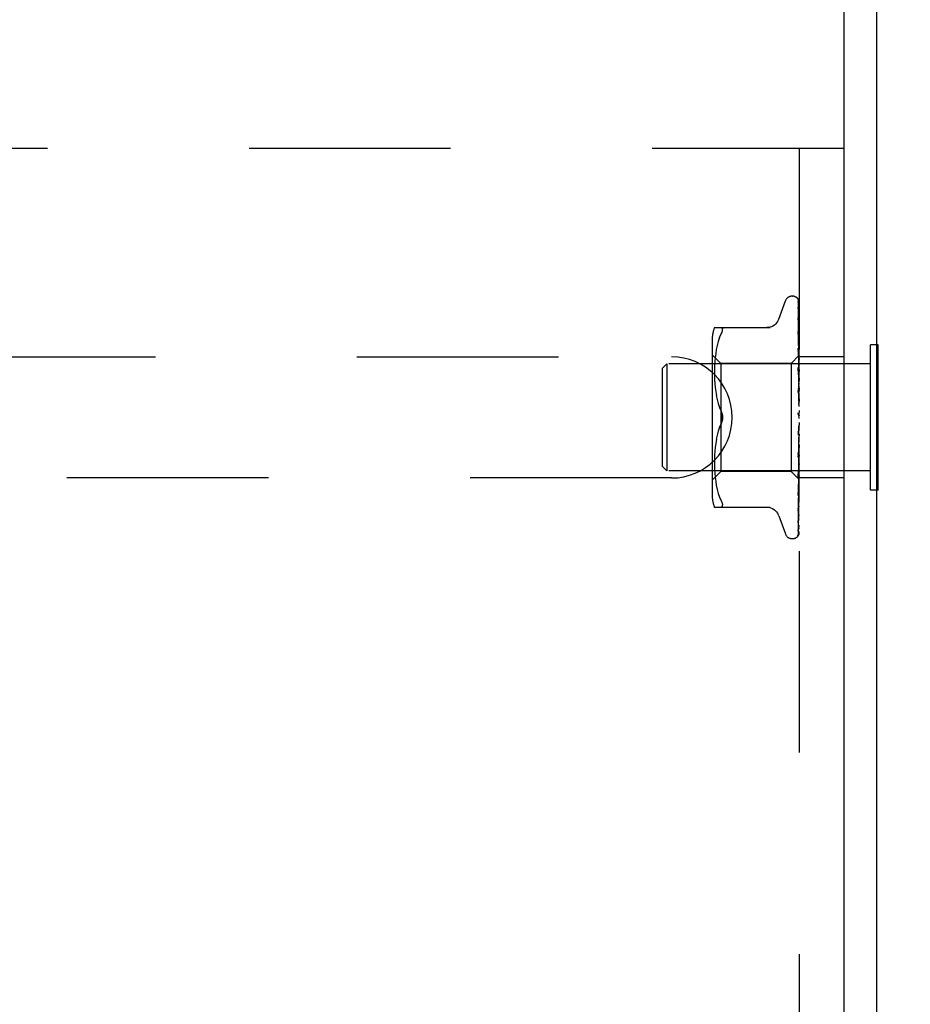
# Model space of a CAD drawing. Header units: inches. Extents: x 0 to 85, y 0 to 55.
# Tile 52 of 55: x 79.6 to 81.7, y 46.7 to 49. Entities that reach past the tile are written whole.
import ezdxf

# ---------------------------------------------------------------- set-up
doc = ezdxf.new("R2010")
doc.units = ezdxf.units.IN
doc.header["$LTSCALE"] = 4.675
doc.header["$MEASUREMENT"] = 0
doc.linetypes.add('HIDDEN', pattern=[0.2, 0.1, -0.1])
doc.layers.get('0').update_dxf_attribs({"linetype": 'CONTINUOUS'})
doc.layers.add('DEFAULT_2', color=8, linetype='HIDDEN')
doc.layers.add('DIMENSIONS', color=7, linetype='CONTINUOUS')
doc.styles.get("Standard").update_dxf_attribs({"font": 'arial.ttf'})
doc.dimstyles.new('DIMSTYLE_1', dxfattribs={"dimtxt": 0.375, "dimasz": 0.5, "dimexe": 0.09, "dimexo": 0.07, "dimgap": 0.0375, "dimtad": 0, "dimtih": 1, "dimtoh": 1, "dimzin": 4, "dimdsep": 46, "dimtxsty": 'Standard', "dimblk": '_FILLED', "dimblk1": '_FILLED', "dimblk2": '_FILLED', "dimcen": 0.09, "dimadec": 3, "dimazin": 1, "dimtfac": 1, "dimtdec": 3, "dimtofl": 0, "dimtmove": 0, "dimatfit": 3, "dimldrblk": '_FILLED', "dimfxl": 0, "dimtolj": 1, "dimtzin": 4, "dimarcsym": 0})

# ---------------------------------------------------------------- blocks, each defined once
blk = doc.blocks.new('_FILLED')
at = {"color": 0, "linetype": 'ByBlock'}
blk.add_solid([(0, 0), (-1, 0.2), (-1, -0.2)], dxfattribs=at)
blk = doc.blocks.new('*D11')
at = {"layer": 'DIMENSIONS', "color": 2, "linetype": 'Continuous'}
for p, q in [((81.8574, 51.824), (82.8743, 51.824)), ((82.4243, 51.824), (82.4243, 49.574)), ((82.4243, 46.574), (82.4243, 48.824)), ((71.9324, 46.574), (82.8743, 46.574))]:
    blk.add_line(p, q, dxfattribs=at)
at = {"layer": 'DIMENSIONS', "color": 2, "linetype": 'Continuous', "xscale": 0.5, "yscale": 0.5, "zscale": 0.5}
for p, rotation in [((82.4243, 51.824), 90), ((82.4243, 46.574), 270)]:
    blk.add_blockref('_FILLED', p, dxfattribs=dict(at, rotation=rotation))
at = {"layer": 'DIMENSIONS', "color": 2, "linetype": 'Continuous', "insert": (82.4243, 49.3865), "char_height": 0.375, "width": 1.019052, "attachment_point": 2, "line_spacing_factor": 0.9}
blk.add_mtext('5.25', dxfattribs=at)

msp = doc.modelspace()

# ---------------------------------------------------------------- linework, layer by layer
at = {"color": 3, "linetype": 'Continuous'}
for p, q in [((81.5074, 41.824042), (81.5074, 51.419042)), ((81.5824, 51.419042), (81.5824, 41.887042))]:
    msp.add_line(p, q, dxfattribs=at)
at = {"color": 7, "linetype": 'Continuous'}
for p, q in [((81.5864, 48.242542), (81.5824, 48.242542)), ((81.5864, 47.905542), (81.5864, 48.242542)), ((81.5864, 47.905542), (81.5824, 47.905542))]:
    msp.add_line(p, q, dxfattribs=at)
at = {"layer": 'DEFAULT_2', "color": 8, "linetype": 'HIDDEN'}
for p, q in [((78.2574, 48.699042), (81.5074, 48.699042)), ((81.4034, 48.699042), (81.4034, 44.449042)), ((81.355849, 48.302034), (81.371242, 48.344326)), ((81.386903, 48.355292), (81.387733, 48.355292)), ((81.400757, 48.346609), (81.401757, 48.277774)), ((81.400757, 48.342276), (81.402613, 48.214962)), ((81.400757, 48.341083), (81.401757, 48.273805)), ((81.400757, 48.328241), (81.401757, 48.263724)), ((81.400757, 48.325899), (81.402066, 48.242755)), ((81.400739, 48.305262), (81.400758, 48.305006)), ((81.400757, 48.301604), (81.402066, 48.226693)), ((81.206892, 48.282375), (81.336114, 48.282375)), ((81.400757, 48.273422), (81.402066, 48.206536)), ((81.400761, 48.273385), (81.400758, 48.273417)), ((81.401757, 48.277774), (81.402613, 48.217506)), ((81.201376, 48.253634), (81.201376, 47.894449)), ((81.215654, 48.250518), (81.213131, 48.241112)), ((81.218715, 48.25936), (81.21564, 48.25047)), ((81.218705, 48.25933), (81.222311, 48.267792)), ((81.400757, 48.269071), (81.401758, 48.220395)), ((81.401757, 48.263724), (81.402613, 48.207318)), ((81.402066, 48.253103), (81.402359, 48.232794)), ((81.4034, 48.249287), (81.402785, 48.255286)), ((81.211138, 48.231608), (81.209617, 48.22202)), ((81.213144, 48.241165), (81.211129, 48.231557)), ((81.400758, 48.23461), (81.402614, 48.157384)), ((81.400772, 48.234402), (81.400758, 48.234605)), ((81.400758, 48.22947), (81.401433, 48.203566)), ((81.40154, 48.226796), (81.400772, 48.234395)), ((81.402388, 48.218161), (81.40154, 48.226796)), ((81.402066, 48.242755), (81.402613, 48.207116)), ((81.402066, 48.226693), (81.402614, 48.194555)), ((81.402359, 48.232559), (81.402613, 48.214859)), ((81.5824, 48.242542), (81.5684, 48.242542)), ((81.5684, 47.905542), (81.5684, 48.242542)), ((78.5074, 48.214542), (81.1074, 48.214542)), ((81.221376, 48.199292), (81.201376, 48.219292)), ((81.207754, 48.203806), (81.207265, 48.195074)), ((81.208519, 48.212707), (81.207749, 48.203724)), ((81.209624, 48.22207), (81.208513, 48.212651)), ((81.40264, 48.217533), (81.384399, 48.199292)), ((81.401433, 48.203566), (81.402067, 48.178757)), ((81.401758, 48.220395), (81.402614, 48.177627)), ((81.402066, 48.206536), (81.402614, 48.178003)), ((81.4034, 48.218254), (81.402613, 48.217506)), ((81.402613, 48.217506), (81.402619, 48.217512)), ((81.402613, 48.214859), (81.402636, 48.214987)), ((81.402613, 48.214962), (81.402636, 48.214886)), ((81.402613, 48.207115), (81.402636, 48.207351)), ((81.402613, 48.207317), (81.402636, 48.207151)), ((81.402619, 48.217512), (81.402636, 48.21753)), ((81.5074, 48.214542), (81.4034, 48.214542)), ((81.0864, 48.188042), (81.0964, 48.198042)), ((81.0864, 47.960042), (81.0864, 48.188042)), ((81.5684, 48.198042), (81.0964, 48.198042)), ((81.0964, 48.198042), (81.0964, 47.950042)), ((81.206983, 48.186837), (81.206896, 48.178381)), ((81.206896, 48.178551), (81.206977, 48.169955)), ((81.20727, 48.195189), (81.20698, 48.186692)), ((81.384399, 48.199292), (81.221376, 48.199292)), ((81.221376, 48.199292), (81.221376, 47.948792)), ((81.384399, 48.199292), (81.384399, 47.948792)), ((81.400777, 48.189687), (81.40076, 48.189969)), ((81.40076, 48.18996), (81.402616, 48.13372)), ((81.40076, 48.184208), (81.401435, 48.166033)), ((81.401975, 48.176691), (81.400777, 48.189682)), ((81.402067, 48.178757), (81.402615, 48.156937)), ((81.402613, 48.194554), (81.402636, 48.194897)), ((81.402613, 48.194848), (81.402636, 48.194606)), ((81.402613, 48.177626), (81.402636, 48.178074)), ((81.402613, 48.178003), (81.402636, 48.177703)), ((81.403016, 48.197548), (81.402636, 48.194897)), ((81.403016, 48.192465), (81.402636, 48.194606)), ((81.4034, 48.184546), (81.402636, 48.178074)), ((81.4034, 48.200097), (81.403016, 48.197548)), ((81.4034, 48.190202), (81.403016, 48.192465)), ((81.206973, 48.170144), (81.207264, 48.161368)), ((81.207255, 48.161567), (81.207768, 48.152482)), ((81.401435, 48.166033), (81.40207, 48.148587)), ((81.4034, 48.160751), (81.401975, 48.176691)), ((81.402614, 48.156936), (81.402636, 48.157492)), ((81.402614, 48.157383), (81.402636, 48.157054)), ((81.4034, 48.171916), (81.402636, 48.177703)), ((81.4034, 48.165001), (81.402636, 48.157492)), ((81.4034, 48.150093), (81.402636, 48.157054)), ((81.207754, 48.152677), (81.208552, 48.143384)), ((81.208533, 48.143564), (81.20966, 48.13407)), ((81.209639, 48.134224), (81.211162, 48.124679)), ((81.40078, 48.140837), (81.400766, 48.141037)), ((81.400766, 48.141027), (81.402622, 48.107806)), ((81.400771, 48.134824), (81.401445, 48.125041)), ((81.400781, 48.140828), (81.4034, 48.110968)), ((81.40207, 48.148587), (81.402616, 48.133213)), ((81.402616, 48.133212), (81.402636, 48.133893)), ((81.402616, 48.13372), (81.402636, 48.133404)), ((81.4034, 48.142169), (81.402636, 48.133893)), ((81.4034, 48.125521), (81.402636, 48.133404)), ((81.21114, 48.1248), (81.213125, 48.115299)), ((81.213106, 48.115382), (81.215601, 48.106075)), ((81.401445, 48.125041), (81.402079, 48.115594)), ((81.402079, 48.115594), (81.402625, 48.107227)), ((81.4034, 48.116875), (81.402636, 48.108132)), ((81.215586, 48.106123), (81.218672, 48.097206)), ((81.218664, 48.097227), (81.222311, 48.088625)), ((81.402622, 48.107806), (81.402636, 48.107609)), ((81.4034, 48.099089), (81.402636, 48.107609)), ((81.4034, 48.090032), (81.402636, 48.081138)), ((81.402299, 48.079735), (81.402229, 48.079822)), ((81.402424, 48.079588), (81.402365, 48.079657)), ((81.4034, 48.071751), (81.402636, 48.080601)), ((81.4034, 48.07757), (81.403205, 48.077946)), ((81.215601, 48.042008), (81.213106, 48.032701)), ((81.218664, 48.050857), (81.222311, 48.059459)), ((81.4034, 48.062612), (81.400781, 48.032674)), ((81.401474, 48.044543), (81.400806, 48.039145)), ((81.402106, 48.04983), (81.401474, 48.044543)), ((81.402651, 48.054572), (81.402106, 48.04983)), ((81.4034, 48.044496), (81.402636, 48.053355)), ((81.211162, 48.023404), (81.209639, 48.013859)), ((81.213125, 48.032785), (81.21114, 48.023284)), ((81.402618, 48.027088), (81.400762, 47.982153)), ((81.402619, 48.027625), (81.402072, 48.015699)), ((81.402617, 48.027088), (81.402636, 48.027366)), ((81.4034, 48.035605), (81.402636, 48.027366)), ((81.4034, 48.018309), (81.402636, 48.026858)), ((81.207768, 47.995602), (81.207255, 47.986517)), ((81.208552, 48.0047), (81.207754, 47.995407)), ((81.20966, 48.014013), (81.208533, 48.004519)), ((81.402615, 48.002201), (81.400759, 47.935164)), ((81.401438, 48.00219), (81.400763, 47.988145)), ((81.401388, 47.989187), (81.4034, 48.011954)), ((81.402072, 48.015699), (81.401438, 48.00219)), ((81.402615, 48.002679), (81.402068, 47.983997)), ((81.402615, 48.002679), (81.402619, 48.002307)), ((81.402615, 48.002201), (81.402636, 48.002531)), ((81.402619, 48.002307), (81.402636, 48.002065)), ((81.4034, 48.009986), (81.402636, 48.002531)), ((81.4034, 47.994137), (81.402636, 48.002065)), ((81.206977, 47.978129), (81.206896, 47.969532)), ((81.207264, 47.986716), (81.206973, 47.977939)), ((81.402614, 47.979962), (81.400758, 47.893247)), ((81.400762, 47.982149), (81.400779, 47.982413)), ((81.400781, 47.982441), (81.401388, 47.989187)), ((81.402068, 47.983997), (81.401434, 47.962773)), ((81.402614, 47.980375), (81.401758, 47.941839)), ((81.402614, 47.980375), (81.402636, 47.979874)), ((81.402615, 47.979961), (81.402636, 47.980281)), ((81.4034, 47.986683), (81.402636, 47.980281)), ((81.4034, 47.972852), (81.402636, 47.979874)), ((81.0864, 47.960042), (81.0964, 47.950042)), ((81.5684, 47.950042), (81.0964, 47.950042)), ((81.206896, 47.969703), (81.206983, 47.961247)), ((81.20698, 47.961391), (81.20727, 47.952895)), ((81.207265, 47.95301), (81.207754, 47.944278)), ((81.401434, 47.962773), (81.400759, 47.940633)), ((81.402614, 47.961145), (81.401757, 47.913013)), ((81.402614, 47.961482), (81.401758, 47.914869)), ((81.401973, 47.947953), (81.402792, 47.956771)), ((81.402613, 47.961482), (81.402636, 47.961087)), ((81.402613, 47.961145), (81.402636, 47.961419)), ((81.4034, 47.966538), (81.402636, 47.961419)), ((81.4034, 47.955225), (81.402636, 47.961087)), ((81.402792, 47.956771), (81.4034, 47.963502)), ((81.1074, 47.933542), (78.5074, 47.933542)), ((81.221376, 47.948792), (81.201376, 47.928792)), ((81.207749, 47.94436), (81.208519, 47.935377)), ((81.208513, 47.935433), (81.209624, 47.926013)), ((81.384399, 47.948792), (81.221376, 47.948792)), ((81.4034, 47.929791), (81.384399, 47.948792)), ((81.401758, 47.941839), (81.400758, 47.898013)), ((81.400759, 47.935165), (81.400775, 47.935418)), ((81.400775, 47.935425), (81.401973, 47.947953)), ((81.402613, 47.946671), (81.401757, 47.893666)), ((81.402613, 47.946422), (81.401757, 47.892291)), ((81.402613, 47.931254), (81.401757, 47.871376)), ((81.402613, 47.946671), (81.402636, 47.946382)), ((81.402613, 47.946422), (81.402636, 47.946628)), ((81.402613, 47.936473), (81.402636, 47.936291)), ((81.402613, 47.93632), (81.402636, 47.936442)), ((81.402613, 47.931254), (81.402636, 47.931178)), ((81.402613, 47.931202), (81.402636, 47.93123)), ((81.5074, 47.933542), (81.4034, 47.933542)), ((81.209617, 47.926063), (81.211138, 47.916476)), ((81.211129, 47.916527), (81.213144, 47.906919)), ((81.213131, 47.906971), (81.215654, 47.897566)), ((81.401758, 47.914869), (81.400757, 47.861784)), ((81.401757, 47.913013), (81.400757, 47.857887)), ((81.402359, 47.918861), (81.401431, 47.856341)), ((81.402359, 47.913158), (81.401431, 47.848952)), ((81.402788, 47.91274), (81.4034, 47.919033)), ((81.5824, 47.905542), (81.5684, 47.905542)), ((81.21564, 47.897614), (81.218715, 47.888724)), ((81.218705, 47.888754), (81.222311, 47.880292)), ((81.401757, 47.893666), (81.400757, 47.833241)), ((81.400758, 47.893251), (81.400767, 47.893382)), ((81.400768, 47.89339), (81.401537, 47.900541)), ((81.206892, 47.865708), (81.336114, 47.865708)), ((81.223573, 47.865895), (81.222311, 47.865708)), ((81.400753, 47.857806), (81.401524, 47.863878)), ((81.400758, 47.861781), (81.400755, 47.861726)), ((81.401757, 47.871091), (81.400757, 47.80301)), ((81.355849, 47.84605), (81.371242, 47.803758)), ((81.400757, 47.857866), (81.400752, 47.857797)), ((81.400758, 47.857891), (81.400757, 47.857866)), ((81.401431, 47.856341), (81.400757, 47.811636)), ((81.401088, 47.824974), (81.400757, 47.802411)), ((81.386903, 47.792792), (81.387733, 47.792792)), ((81.399971, 47.800141), (81.400457, 47.800804))]:
    msp.add_line(p, q, dxfattribs=at)
for points in [[(81.4034, 48.342583), (81.402943, 48.344105), (81.402472, 48.345415), (81.401946, 48.346648), (81.401351, 48.347829), (81.400647, 48.348978), (81.39978, 48.350105), (81.398955, 48.350949)], [(81.399351, 48.350501), (81.399092, 48.350767), (81.399081, 48.350778), (81.399101, 48.350757), (81.39916, 48.350693), (81.399268, 48.35057), (81.399402, 48.350407), (81.399548, 48.350216), (81.399698, 48.350002), (81.399845, 48.349773), (81.399987, 48.349528), (81.400122, 48.349267), (81.400249, 48.348992), (81.400365, 48.348702), (81.400469, 48.3484), (81.400558, 48.348088), (81.400633, 48.347767), (81.40069, 48.347437), (81.400731, 48.347101), (81.400753, 48.346761), (81.400757, 48.346605)], [(81.4034, 48.344082), (81.403275, 48.344419), (81.403106, 48.344842), (81.402929, 48.345254), (81.402744, 48.345655), (81.402552, 48.346043), (81.402356, 48.34642), (81.402155, 48.346783), (81.401951, 48.347133), (81.401744, 48.347469), (81.401537, 48.347792), (81.401329, 48.348102), (81.401121, 48.348399), (81.400914, 48.348681), (81.40071, 48.348949), (81.40051, 48.349201), (81.400314, 48.349439), (81.400125, 48.349661), (81.399945, 48.349866), (81.399774, 48.350054), (81.399614, 48.350227), (81.399471, 48.350378), (81.399351, 48.350501)], [(81.400328, 48.343116), (81.400311, 48.343146), (81.400308, 48.343151), (81.400364, 48.343031), (81.40046, 48.342789), (81.400572, 48.342431), (81.400673, 48.341978), (81.40074, 48.341457), (81.400757, 48.341082)], [(81.400538, 48.342772), (81.400386, 48.34302), (81.400328, 48.343116)], [(81.4034, 48.332288), (81.403085, 48.333937), (81.402674, 48.335889), (81.402244, 48.337757), (81.401794, 48.339545), (81.401323, 48.341255), (81.400829, 48.342881), (81.400465, 48.343986)], [(81.400469, 48.343977), (81.400488, 48.34392), (81.400623, 48.343429), (81.40072, 48.34285), (81.400757, 48.342271)], [(81.4034, 48.337143), (81.403159, 48.337799), (81.402866, 48.338515), (81.402557, 48.339198), (81.40224, 48.339843), (81.40192, 48.340451), (81.401603, 48.341018), (81.401298, 48.34154), (81.401009, 48.342015), (81.400538, 48.342772)], [(81.400643, 48.326779), (81.400631, 48.326809), (81.400648, 48.326755), (81.400692, 48.326567), (81.400738, 48.326244), (81.400757, 48.325901)], [(81.401142, 48.325745), (81.400931, 48.326161), (81.400768, 48.326497), (81.400666, 48.326722), (81.400643, 48.326779)], [(81.4034, 48.312845), (81.40314, 48.314675), (81.402746, 48.317293), (81.402335, 48.319867), (81.40191, 48.322392), (81.401469, 48.324867), (81.401013, 48.327287), (81.400681, 48.328969)], [(81.400683, 48.32897), (81.400726, 48.328699), (81.400757, 48.328236)], [(81.4034, 48.32077), (81.403173, 48.321401), (81.402884, 48.322131), (81.402581, 48.322832), (81.402273, 48.323498), (81.401967, 48.324129), (81.40167, 48.324719), (81.401142, 48.325745)], [(81.355679, 48.301566), (81.354902, 48.299649), (81.353191, 48.296389), (81.35107, 48.293352), (81.348558, 48.29059), (81.345701, 48.288157), (81.342547, 48.28611), (81.339159, 48.284486), (81.335605, 48.283313), (81.331942, 48.282608), (81.328271, 48.282375)], [(81.4034, 48.284853), (81.403162, 48.286908), (81.402773, 48.290137), (81.402367, 48.293367), (81.401947, 48.296588), (81.401513, 48.299801), (81.401065, 48.302998), (81.400739, 48.305253)], [(81.400854, 48.301465), (81.400809, 48.301593), (81.400753, 48.301779), (81.40074, 48.301833), (81.400751, 48.301749), (81.400758, 48.301605)], [(81.400757, 48.305011), (81.402066, 48.227815), (81.402359, 48.210259), (81.402614, 48.194849)], [(81.401616, 48.299718), (81.401341, 48.300311), (81.401105, 48.300842), (81.400925, 48.301278), (81.400854, 48.301465)], [(81.4034, 48.295554), (81.403317, 48.295789), (81.402973, 48.296692), (81.402614, 48.297546), (81.402261, 48.298334), (81.401616, 48.299718)], [(81.222311, 48.282375), (81.223573, 48.282189), (81.224545, 48.281661), (81.225221, 48.280848), (81.225618, 48.279778)], [(81.222311, 48.267792), (81.223573, 48.270551), (81.224545, 48.27299), (81.225221, 48.275095), (81.225618, 48.276914), (81.225752, 48.278468), (81.225618, 48.279778)], [(81.402785, 48.255286), (81.402381, 48.259069), (81.401963, 48.262886), (81.401531, 48.266736), (81.400762, 48.273376)], [(81.401848, 48.266043), (81.401546, 48.266722), (81.401281, 48.26735), (81.401061, 48.267919), (81.400903, 48.268396), (81.400808, 48.268756), (81.400767, 48.268984), (81.400758, 48.269071), (81.400758, 48.269073)], [(81.4034, 48.262408), (81.403201, 48.262939), (81.402862, 48.263772), (81.402516, 48.264568), (81.401848, 48.266043)], [(81.402615, 48.224361), (81.401879, 48.225951), (81.401545, 48.226711), (81.401254, 48.227439), (81.401025, 48.228103), (81.400868, 48.228683), (81.400785, 48.229148), (81.400759, 48.229471)], [(81.4034, 48.22254), (81.403339, 48.222694), (81.402985, 48.22354), (81.402615, 48.224361)], [(81.4034, 48.207418), (81.403177, 48.209838), (81.402388, 48.218161)], [(81.4034, 48.21628), (81.403126, 48.215916), (81.40291, 48.215604), (81.402751, 48.21534), (81.402651, 48.21513), (81.402613, 48.214979), (81.402613, 48.214962)], [(81.4034, 48.215017), (81.403126, 48.214867), (81.40291, 48.214775), (81.402751, 48.214741), (81.402651, 48.214766), (81.402613, 48.214859)], [(81.4034, 48.209165), (81.403126, 48.208712), (81.40291, 48.208304), (81.402751, 48.207938), (81.402651, 48.20762), (81.402613, 48.207359), (81.402613, 48.207317)], [(81.4034, 48.206684), (81.403126, 48.20665), (81.40291, 48.206676), (81.402751, 48.206762), (81.402651, 48.206904), (81.402613, 48.207115)], [(81.4034, 48.218003), (81.403208, 48.217935), (81.403016, 48.217833), (81.402826, 48.217698), (81.402636, 48.21753)], [(81.4034, 48.217133), (81.403208, 48.216645), (81.403016, 48.216124), (81.402826, 48.215572), (81.402636, 48.214987)], [(81.4034, 48.213669), (81.403208, 48.214024), (81.403016, 48.214345), (81.402826, 48.214632), (81.402636, 48.214886)], [(81.4034, 48.211091), (81.403208, 48.210201), (81.403016, 48.20928), (81.402826, 48.20833), (81.402636, 48.207351)], [(81.4034, 48.204289), (81.403208, 48.205054), (81.403016, 48.205786), (81.402826, 48.206485), (81.402636, 48.207151)], [(81.402778, 48.178725), (81.402099, 48.180076), (81.401765, 48.180774), (81.401452, 48.181491), (81.40118, 48.182207), (81.400965, 48.182912), (81.400828, 48.183559), (81.400766, 48.18411), (81.400761, 48.18422)], [(81.4034, 48.197166), (81.403126, 48.196641), (81.40291, 48.196152), (81.402751, 48.195696), (81.402651, 48.195281), (81.402613, 48.19492), (81.402613, 48.194848)], [(81.4034, 48.193557), (81.403126, 48.193641), (81.40291, 48.193784), (81.402751, 48.193986), (81.402651, 48.194241), (81.402613, 48.194554)], [(81.4034, 48.180717), (81.403126, 48.180138), (81.40291, 48.179587), (81.402751, 48.179057), (81.402651, 48.178561), (81.402613, 48.178112), (81.402613, 48.178003)], [(81.4034, 48.177413), (81.403106, 48.178056), (81.402778, 48.178725)], [(81.4034, 48.17611), (81.403126, 48.17631), (81.40291, 48.176563), (81.402751, 48.176874), (81.402651, 48.177233), (81.402613, 48.177626)], [(81.4034, 48.160412), (81.403126, 48.159801), (81.40291, 48.159207), (81.402751, 48.158623), (81.402651, 48.158064), (81.402613, 48.157542), (81.402614, 48.157383)], [(81.4034, 48.154975), (81.403126, 48.155282), (81.40291, 48.155638), (81.402751, 48.156046), (81.402651, 48.156496), (81.402614, 48.156936)], [(81.402383, 48.130475), (81.402086, 48.130991), (81.401791, 48.131538), (81.401507, 48.132127), (81.401248, 48.132752), (81.401027, 48.133415), (81.400868, 48.134081), (81.400781, 48.134718), (81.40077, 48.134864)], [(81.4034, 48.136986), (81.403126, 48.136365), (81.40291, 48.135748), (81.402751, 48.135132), (81.402651, 48.134529), (81.402613, 48.133955), (81.402616, 48.13372)], [(81.4034, 48.130914), (81.403126, 48.131318), (81.40291, 48.131763), (81.402751, 48.132254), (81.402651, 48.132778), (81.402616, 48.133212)], [(81.4034, 48.128714), (81.403261, 48.128973), (81.402973, 48.129481), (81.402383, 48.130475)], [(81.4034, 48.111285), (81.403126, 48.110675), (81.40291, 48.11006), (81.402751, 48.109432), (81.402651, 48.108808), (81.402613, 48.108203), (81.402622, 48.107806)], [(81.225749, 48.074042), (81.225691, 48.07595), (81.225515, 48.077872), (81.225215, 48.079808), (81.224806, 48.081719), (81.224292, 48.083574), (81.223693, 48.085356), (81.223036, 48.087038), (81.222311, 48.088625)], [(81.222311, 48.088625), (81.223358, 48.08625), (81.224218, 48.083815), (81.224894, 48.081339), (81.225378, 48.078862), (81.225662, 48.076426), (81.225749, 48.074042)], [(81.402625, 48.107226), (81.402613, 48.107527), (81.402636, 48.108132)], [(81.4034, 48.104798), (81.403126, 48.105284), (81.40291, 48.105802), (81.402751, 48.106358), (81.402651, 48.106938), (81.402625, 48.107226)], [(81.222311, 48.059459), (81.22289, 48.060715), (81.223433, 48.062039), (81.223944, 48.063436), (81.224407, 48.064889), (81.224811, 48.066387), (81.22515, 48.067918), (81.225414, 48.069473), (81.225604, 48.071027), (81.225715, 48.072549), (81.225749, 48.074042)], [(81.225749, 48.074042), (81.225661, 48.071655), (81.225377, 48.069217), (81.224893, 48.06674), (81.224217, 48.064265), (81.223357, 48.061831), (81.222311, 48.059459)], [(81.401853, 48.080333), (81.401643, 48.080666), (81.401421, 48.081074), (81.401211, 48.081541), (81.401027, 48.082062), (81.400882, 48.082633), (81.40079, 48.083229), (81.400757, 48.083821), (81.400781, 48.084407)], [(81.402153, 48.079918), (81.402072, 48.080024), (81.401985, 48.080142), (81.401892, 48.080274), (81.401852, 48.080332)], [(81.402637, 48.079343), (81.402608, 48.07938), (81.402534, 48.079464), (81.402418, 48.079597), (81.402263, 48.079781), (81.402075, 48.08002), (81.40186, 48.080321)], [(81.40186, 48.080321), (81.402055, 48.080026), (81.402298, 48.079637), (81.402537, 48.079231), (81.402772, 48.078805), (81.403005, 48.078358), (81.403205, 48.077946)], [(81.40272, 48.079257), (81.402607, 48.079381), (81.402567, 48.079426), (81.402524, 48.079474)], [(81.4034, 48.084237), (81.403126, 48.083662), (81.40291, 48.08307), (81.402751, 48.082454), (81.402651, 48.081831), (81.402613, 48.081215), (81.402636, 48.080601)], [(81.403205, 48.077946), (81.403126, 48.078121), (81.40291, 48.078693), (81.402751, 48.079295), (81.402651, 48.079909), (81.402613, 48.080521), (81.402636, 48.081138)], [(81.4034, 48.078382), (81.403231, 48.07863), (81.403081, 48.078831), (81.402948, 48.078996), (81.402847, 48.079115), (81.402771, 48.079201), (81.40272, 48.079257)], [(81.222311, 48.059459), (81.218672, 48.050878), (81.215586, 48.04196)], [(81.400796, 48.039058), (81.400858, 48.039484), (81.401012, 48.040148), (81.401226, 48.040787), (81.401474, 48.041366), (81.401741, 48.04189), (81.402012, 48.042356), (81.40228, 48.042777), (81.402544, 48.04317), (81.402801, 48.043545), (81.40305, 48.043913), (81.403297, 48.044299), (81.4034, 48.044469)], [(81.402651, 48.054572), (81.402613, 48.053969), (81.402636, 48.053355)], [(81.4034, 48.050215), (81.403126, 48.05081), (81.40291, 48.051417), (81.402751, 48.052041), (81.402651, 48.052667), (81.402613, 48.053281), (81.402636, 48.053887)], [(81.4034, 48.056822), (81.403126, 48.056301), (81.40291, 48.055753), (81.402751, 48.055172), (81.402651, 48.054572)], [(81.402618, 48.027625), (81.402613, 48.027448), (81.402636, 48.026858)], [(81.4034, 48.023721), (81.403126, 48.024339), (81.40291, 48.024957), (81.402751, 48.025582), (81.402651, 48.026199), (81.402613, 48.026791), (81.402617, 48.027088)], [(81.4034, 48.030028), (81.403126, 48.029581), (81.40291, 48.029098), (81.402751, 48.028572), (81.402651, 48.028017), (81.402618, 48.027625)], [(81.4034, 47.999045), (81.403126, 47.999664), (81.40291, 48.000272), (81.402751, 48.000875), (81.402651, 48.001459), (81.402613, 48.002009), (81.402615, 48.002201)], [(81.4034, 48.004826), (81.403145, 48.004498), (81.40294, 48.004131), (81.402782, 48.003722), (81.402675, 48.003279), (81.402621, 48.002808), (81.402615, 48.002679)], [(81.400763, 47.988127), (81.400822, 47.988727), (81.400958, 47.9894), (81.401167, 47.990103), (81.401428, 47.990792), (81.401727, 47.991462), (81.402043, 47.992101), (81.402367, 47.992714), (81.40269, 47.993311), (81.403008, 47.993905), (81.403315, 47.99451), (81.4034, 47.994687)], [(81.4034, 47.982125), (81.403126, 47.98187), (81.40291, 47.981564), (81.402751, 47.981203), (81.402651, 47.980797), (81.402614, 47.980375)], [(81.4034, 47.97708), (81.403125, 47.977682), (81.402909, 47.978257), (81.402751, 47.97881), (81.402652, 47.979334), (81.402614, 47.979823), (81.402615, 47.979961)], [(81.4034, 47.962746), (81.403126, 47.962604), (81.40291, 47.962405), (81.402751, 47.962147), (81.402651, 47.961839), (81.402613, 47.961482)], [(81.4034, 47.95862), (81.403126, 47.959174), (81.40291, 47.959696), (81.402751, 47.960192), (81.402651, 47.960649), (81.402613, 47.961057), (81.402613, 47.961145)], [(81.4034, 47.950278), (81.403208, 47.949318), (81.403016, 47.948389), (81.402826, 47.947493), (81.402636, 47.946628)], [(81.402613, 47.936472), (81.401431, 47.857477), (81.401088, 47.834947), (81.400757, 47.813411)], [(81.400759, 47.940624), (81.400765, 47.940751), (81.400816, 47.9412), (81.40093, 47.94175), (81.401114, 47.94238), (81.401361, 47.943062), (81.401659, 47.94378), (81.401992, 47.944511)], [(81.401992, 47.944511), (81.4027, 47.945991), (81.40305, 47.946741), (81.4034, 47.94755)], [(81.4034, 47.94739), (81.403126, 47.947364), (81.40291, 47.94728), (81.402751, 47.947135), (81.402651, 47.946935), (81.402613, 47.946671)], [(81.4034, 47.944331), (81.403126, 47.944822), (81.40291, 47.945272), (81.402751, 47.945686), (81.402651, 47.946054), (81.402613, 47.946367), (81.402613, 47.946422)], [(81.4034, 47.936611), (81.403126, 47.936703), (81.40291, 47.936737), (81.402751, 47.93671), (81.402651, 47.936626), (81.402613, 47.936473)], [(81.4034, 47.934731), (81.403126, 47.93514), (81.40291, 47.935502), (81.402751, 47.935819), (81.402651, 47.936084), (81.402613, 47.936291), (81.402613, 47.93632)], [(81.4034, 47.9308), (81.403126, 47.931006), (81.40291, 47.931156), (81.402751, 47.931249), (81.402651, 47.931284), (81.402613, 47.93126), (81.402613, 47.931254)], [(81.4034, 47.930165), (81.403126, 47.930479), (81.40291, 47.930739), (81.402751, 47.930948), (81.402651, 47.931101), (81.402613, 47.931194), (81.402613, 47.931202)], [(81.4034, 47.941891), (81.403208, 47.942972), (81.403016, 47.944081), (81.402826, 47.945218), (81.402636, 47.946382)], [(81.4034, 47.938491), (81.403208, 47.937929), (81.403016, 47.9374), (81.402826, 47.936904), (81.402636, 47.936442)], [(81.4034, 47.933335), (81.403208, 47.934027), (81.403016, 47.934751), (81.402826, 47.935505), (81.402636, 47.936291)], [(81.4034, 47.931603), (81.403208, 47.931459), (81.403016, 47.931349), (81.402826, 47.931272), (81.402636, 47.93123)], [(81.4034, 47.929863), (81.403208, 47.930143), (81.403016, 47.930455), (81.402826, 47.9308), (81.402636, 47.931178)], [(81.401537, 47.900541), (81.401968, 47.904661), (81.402788, 47.91274)], [(81.40256, 47.902847), (81.402897, 47.903611), (81.403224, 47.9044), (81.4034, 47.904856)], [(81.401757, 47.892291), (81.401088, 47.850711), (81.400757, 47.830353)], [(81.400758, 47.898011), (81.400774, 47.898202), (81.400826, 47.898517), (81.400934, 47.898946), (81.401102, 47.899469), (81.401328, 47.900067), (81.401596, 47.900712), (81.4019, 47.901397), (81.40256, 47.902847)], [(81.222311, 47.880292), (81.223573, 47.877533), (81.224545, 47.875094), (81.225221, 47.872989), (81.225618, 47.87117)], [(81.223573, 47.865895), (81.224545, 47.866423), (81.225221, 47.867236), (81.225618, 47.868306), (81.225752, 47.869616), (81.225618, 47.87117)], [(81.328271, 47.865708), (81.331942, 47.865475), (81.335605, 47.864771), (81.339159, 47.863598), (81.342547, 47.861974), (81.345701, 47.859927), (81.348558, 47.857494), (81.35107, 47.854731), (81.353191, 47.851695), (81.354902, 47.848435), (81.355679, 47.846517)], [(81.400755, 47.861726), (81.400756, 47.861732), (81.400781, 47.861858), (81.400857, 47.862135), (81.401001, 47.862551), (81.40121, 47.863077), (81.401469, 47.863676), (81.401768, 47.864339), (81.402094, 47.86505), (81.402439, 47.865812), (81.402799, 47.866638), (81.403155, 47.867518), (81.4034, 47.868181)], [(81.401524, 47.863878), (81.401957, 47.867424), (81.402375, 47.870958), (81.40278, 47.87448), (81.4034, 47.88014)], [(81.400706, 47.832738), (81.400704, 47.832733), (81.400726, 47.832801), (81.400799, 47.832995), (81.400932, 47.833307), (81.401121, 47.833718), (81.401357, 47.834213), (81.401939, 47.835409)], [(81.400718, 47.829902), (81.401046, 47.831877), (81.401496, 47.834694), (81.401933, 47.837548), (81.402355, 47.840431), (81.402762, 47.843343), (81.403153, 47.846277), (81.4034, 47.84822)], [(81.401939, 47.835409), (81.402262, 47.836092), (81.402592, 47.836819), (81.402918, 47.837585), (81.40323, 47.838388), (81.4034, 47.838866)], [(81.400546, 47.812085), (81.400526, 47.812029), (81.400507, 47.811981), (81.400539, 47.812048), (81.400628, 47.812221), (81.40077, 47.812485)], [(81.400757, 47.813412), (81.400732, 47.812969), (81.400663, 47.812522), (81.400585, 47.812207), (81.400546, 47.812085)], [(81.400613, 47.810519), (81.400954, 47.811905), (81.40142, 47.813921), (81.40187, 47.81601), (81.402303, 47.818165), (81.40272, 47.820387), (81.40312, 47.822674), (81.4034, 47.824401)], [(81.400757, 47.833239), (81.400744, 47.832987), (81.400716, 47.83279), (81.400706, 47.832738)], [(81.400757, 47.830358), (81.400744, 47.830106), (81.400718, 47.829895)], [(81.40077, 47.812485), (81.401188, 47.813236), (81.401439, 47.81369), (81.401709, 47.814186), (81.401987, 47.814718), (81.40227, 47.815281), (81.402551, 47.815873), (81.402827, 47.816493), (81.403092, 47.817139), (81.403342, 47.81781), (81.4034, 47.817977)], [(81.399945, 47.800105), (81.399934, 47.800088), (81.399971, 47.800141)], [(81.400757, 47.803012), (81.400736, 47.802582), (81.400656, 47.801985), (81.400526, 47.801436), (81.400367, 47.800958), (81.400203, 47.800574), (81.400059, 47.800295), (81.399966, 47.800137), (81.399945, 47.800105)], [(81.400757, 47.802415), (81.400716, 47.801784), (81.400614, 47.801178), (81.400461, 47.800616), (81.400272, 47.800114), (81.400065, 47.799682)], [(81.400069, 47.79969), (81.400513, 47.800566), (81.401092, 47.801865), (81.401625, 47.80324), (81.402119, 47.804693), (81.402583, 47.80623), (81.403019, 47.807862), (81.4034, 47.809486)], [(81.400457, 47.800804), (81.400704, 47.80115), (81.400976, 47.801546), (81.401265, 47.801982), (81.401565, 47.802458), (81.40187, 47.802971), (81.402176, 47.803519), (81.402478, 47.804101), (81.402772, 47.804715), (81.403053, 47.805361), (81.403316, 47.806036), (81.4034, 47.806269)], [(81.400757, 47.811641), (81.400733, 47.811205), (81.400661, 47.810723), (81.400614, 47.810515)], [(81.402565, 47.801852), (81.402633, 47.801988), (81.40303, 47.80286), (81.4034, 47.803829)]]:
    msp.add_lwpolyline(points, dxfattribs=at)
for centre, radius, start, end in [((81.386903, 48.338625), 0.016667, 90, 160), ((81.387733, 48.338625), 0.016667, 47.764659, 90), ((81.278953, 48.253634), 0.077578, 157.923935, 180), ((81.1074, 48.074042), 0.1405, 270, 90), ((81.278953, 47.894449), 0.077578, 180, 202.076065), ((81.386903, 47.809458), 0.016667, 200, 270), ((81.387733, 47.809458), 0.016667, 270, 332.851231)]:
    msp.add_arc(centre, radius, start, end, dxfattribs=at)

# ---------------------------------------------------------------- dimensions: what is measured, and where the dimension line sits
at = {"layer": 'DIMENSIONS', "color": 2, "linetype": 'Continuous'}
dim = msp.add_linear_dim(base=(82.42434, 46.574042), p1=(81.7874, 51.824042), p2=(71.8624, 46.574042), angle=270, dimstyle='DIMSTYLE_1', dxfattribs=at)
dim.commit()
dim.dimension.update_dxf_attribs({"geometry": '*D11', "text_midpoint": (82.42455, 49.19695), "dimtype": 160})

doc.saveas('drawing.dxf')
